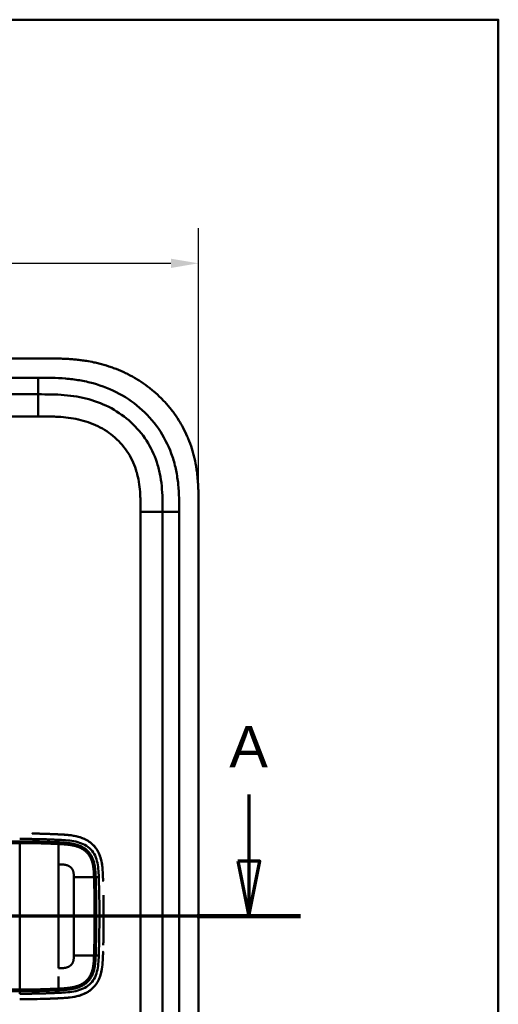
# Model space of a CAD drawing. Header units: millimetres. Extents: x 20 to 833, y 20 to 574.
# Tile 11 of 11: x 733 to 820, y 396 to 574. Entities that reach past the tile are written whole.
import ezdxf

# ---------------------------------------------------------------- set-up
doc = ezdxf.new("R2010")
doc.units = ezdxf.units.MM
doc.header["$LTSCALE"] = 2
for name, color, linetype, lineweight in [('Bemaßungen(DIN)', 7, 'Continuous', 25), ('Schnittansichtslinien(DIN)', 7, 'Continuous', 70), ('Sichtbare Kanten(DIN)', 7, 'Continuous', 50), ('Sichtbare tangentiale Kanten(DIN)', 7, 'Continuous', 50), ('Skizziergeometrie(DIN)', 7, 'Continuous', 50)]:
    doc.layers.add(name, color=color, linetype=linetype, lineweight=lineweight)
doc.styles.add('Aktuell-DINGroßer Text', font='arial.ttf')
doc.styles.add('STANDARD-DIN~0', font='arial.ttf')
doc.dimstyles.new('CAD-LAN', dxfattribs={"dimscale": 2, "dimtxt": 3.5, "dimasz": 2.5, "dimexe": 3.175, "dimexo": 0, "dimgap": 0.8, "dimtad": 1, "dimrnd": 1e-08, "dimtxsty": 'STANDARD-DIN~0', "dimcen": 0.09, "dimdle": 10, "dimclrd": 250, "dimclre": 250, "dimclrt": 250, "dimadec": 0, "dimazin": 2, "dimtfac": 1, "dimtmove": 0, "dimatfit": 3, "dimfxl": 1, "dimtolj": 1, "dimtzin": 0, "dimlwd": 25, "dimlwe": 25, "dimarcsym": 0})

# ---------------------------------------------------------------- blocks, each defined once
blk = doc.blocks.new('Ränder Standardrahmen')
at = {"layer": 'Skizziergeometrie(DIN)', "flags": 128}
blk.add_lwpolyline([(10, 10), (10, 287), (410, 287), (410, 10), (10, 10)], dxfattribs=at)
blk = doc.blocks.new('2DTransSchnitt0')
at = {"layer": 'Schnittansichtslinien(DIN)', "linetype": 'Continuous'}
for p, q in [((387.42, 216.884), (387.42, 210.842)), ((386.42, 210.842), (387.42, 205.842)), ((388.42, 210.842), (386.42, 210.842)), ((387.42, 210.842), (387.42, 205.842)), ((387.42, 205.842), (388.42, 210.842)), ((392.102, 205.842), (263.038, 205.842))]:
    blk.add_line(p, q, dxfattribs=at)
at = {"layer": 'Schnittansichtslinien(DIN)', "linetype": 'Continuous', "lineweight": 140}
blk.add_line((392.102, 205.842), (382.739, 205.842), dxfattribs=at)
at = {"layer": 'Schnittansichtslinien(DIN)', "linetype": 'Continuous', "flags": 128}
blk.add_lwpolyline([(386.42, 210.842), (387.42, 205.842), (388.42, 210.842), (386.42, 210.842)], dxfattribs=at)
at = {"layer": 'Schnittansichtslinien(DIN)'}
blk.add_solid([(386.42, 210.842), (387.42, 205.842), (388.42, 210.842), (386.42, 210.842)], dxfattribs=at)
at = {"layer": 'Schnittansichtslinien(DIN)', "insert": (385.667, 219.342), "char_height": 3.734, "attachment_point": 7, "style": 'Aktuell-DINGroßer Text'}
blk.add_mtext('A', dxfattribs=at)
blk = doc.blocks.new('*D12')
at = {"layer": 'Bemaßungen(DIN)', "color": 250, "linetype": 'Continuous', "lineweight": 25, "true_color": 0x3f3f3f, "transparency": 16777216}
for p, q in [((551.76, 485.9), (551.76, 536.25)), ((765.76, 485.9), (765.76, 536.25)), ((556.76, 529.9), (760.76, 529.9))]:
    blk.add_line(p, q, dxfattribs=at)
at = {"layer": 'Bemaßungen(DIN)', "color": 250, "linetype": 'Continuous', "true_color": 0x3f3f3f, "transparency": 16777216}
for points in [[(556.76, 530.73), (556.76, 529.06), (551.76, 529.9)], [(760.76, 530.73), (760.76, 529.06), (765.76, 529.9)]]:
    blk.add_solid(points, dxfattribs=at)
at = {"layer": 'Defpoints', "color": 0, "linetype": 'Continuous', "transparency": 16777216}
for p in [(765.76, 529.9), (551.76, 485.9), (765.76, 485.9)]:
    blk.add_point(p, dxfattribs=at)
at = {"layer": 'Bemaßungen(DIN)', "color": 250, "linetype": 'Continuous', "lineweight": 25, "true_color": 0x3f3f3f, "transparency": 16777216, "insert": (650.98, 538.53), "char_height": 7, "attachment_point": 1, "style": 'STANDARD-DIN~0'}
blk.add_mtext('\\A1;214', dxfattribs=at)

msp = doc.modelspace()

# ---------------------------------------------------------------- linework, layer by layer
at = {"layer": 'Sichtbare Kanten(DIN)'}
for p, q in [((737.717, 512.681), (578.795, 512.681)), ((736.718, 506.181), (591.794, 506.181)), ((759.256, 295.466), (759.256, 484.897)), ((765.756, 294.466), (765.756, 485.897)), ((743.179, 414.681), (743.18, 414.681)), ((747.23, 414.681), (747.23, 414.681)), ((743.18, 408.681), (743.179, 408.681)), ((747.23, 408.681), (747.23, 408.681))]:
    msp.add_line(p, q, dxfattribs=at)
for centre, radius, start, end in [((733.256, 411.681), 13.8, 73.28693, 73.28729), ((733.256, 411.682), 11.7, 31.98569, 31.98649), ((733.256, 411.681), 11.6, 31.18578, 31.18695), ((733.256, 411.681), 11.5, 30.35256, 30.35418), ((733.256, 411.681), 11.5, 329.64582, 329.64689), ((733.256, 411.681), 11.6, 328.81305, 328.81381), ((733.256, 411.681), 11.7, 328.01351, 328.01403), ((733.256, 411.682), 13.801, 286.81616, 286.8165)]:
    msp.add_arc(centre, radius, start, end, dxfattribs=at)
for points, degree, knots in [([(765.756, 485.897), (765.756, 486.196), (765.756, 486.794), (765.75, 487.548), (765.738, 488.304), (765.72, 488.913), (765.686, 489.676), (765.648, 490.288), (765.573, 491.206), (765.471, 492.126), (765.26, 493.504), (765.005, 494.721), (764.598, 496.224), (764.198, 497.407), (763.606, 498.851), (763.06, 499.976), (762.29, 501.334), (761.605, 502.379), (760.671, 503.628), (759.863, 504.58), (758.782, 505.703), (757.865, 506.548), (756.657, 507.531), (755.646, 508.259), (754.331, 509.092), (753.242, 509.695), (751.84, 510.368), (750.69, 510.842), (749.223, 511.351), (748.03, 511.692), (746.673, 512.005), (745.762, 512.175), (744.847, 512.316), (744.236, 512.396), (743.473, 512.479), (742.862, 512.534), (742.099, 512.588), (741.49, 512.62), (740.577, 512.656), (739.366, 512.681), (738.315, 512.682), (737.717, 512.681)], 3, [0.00000945, 0.00000945, 0.00000945, 0.00000945, 0.02084254, 0.04167563, 0.05209218, 0.07292527, 0.08334182, 0.10417491, 0.11459146, 0.14584109, 0.16667419, 0.20834037, 0.22917346, 0.27083965, 0.29167274, 0.33333892, 0.35417201, 0.3958382, 0.41667129, 0.45833747, 0.47917057, 0.52083675, 0.54166984, 0.58333603, 0.60416912, 0.6458353, 0.66666839, 0.70833458, 0.72916767, 0.77083385, 0.79166695, 0.82291658, 0.83333313, 0.85416622, 0.86458277, 0.88541586, 0.89583241, 0.9166655, 0.92708204, 0.95833168, 0.99999787, 0.99999787, 0.99999787, 0.99999787]), ([(759.256, 484.897), (759.256, 485.697), (759.254, 487.281), (759.124, 489.587), (758.794, 491.804), (758.047, 494.633), (756.488, 497.912), (753.657, 501.254), (750.073, 503.797), (746.639, 505.159), (743.722, 505.797), (741.456, 506.073), (739.119, 506.18), (737.523, 506.181), (736.718, 506.181)], 3, [41.2275228, 41.2275228, 41.2275228, 41.2275228, 41.4710255, 41.7145268, 41.9580281, 42.2015293, 42.6885319, 43.1755344, 43.662537, 44.1495395, 44.3930408, 44.6365421, 44.8800433, 45.1235454, 45.1235454, 45.1235454, 45.1235454]), ([(735.624, 426.675), (735.624, 426.675), (735.624, 426.675), (735.624, 426.675), (735.624, 426.675), (735.625, 426.675), (735.625, 426.675), (735.625, 426.675), (735.626, 426.675), (735.632, 426.675), (735.637, 426.675), (735.649, 426.674), (735.655, 426.674), (735.68, 426.674), (735.699, 426.674), (735.814, 426.672), (735.911, 426.671), (736.041, 426.669), (736.073, 426.668), (736.116, 426.667), (736.127, 426.667), (736.142, 426.667), (736.145, 426.667), (736.15, 426.667), (736.151, 426.667), (736.153, 426.667), (736.153, 426.667), (736.154, 426.667), (736.154, 426.667), (736.154, 426.667), (736.154, 426.667), (736.154, 426.667)], 3, [0, 0, 0, 0, 0.000010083, 0.000010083, 0.000030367, 0.000030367, 0.000084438, 0.000084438, 0.00022861, 0.00022861, 0.001766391, 0.001766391, 0.003816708, 0.003816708, 0.009284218, 0.009284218, 0.038444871, 0.038444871, 0.048164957, 0.048164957, 0.051405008, 0.051405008, 0.052485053, 0.052485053, 0.052845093, 0.052845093, 0.05296512, 0.05296512, 0.053005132, 0.053005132, 0.053043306, 0.053043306, 0.053043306, 0.053043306]), ([(740.522, 426.518), (740.522, 426.518), (740.503, 426.519), (740.313, 426.528), (739.947, 426.545), (739.392, 426.57), (738.637, 426.599), (737.831, 426.627), (737.157, 426.645), (736.666, 426.657), (736.35, 426.663), (736.208, 426.666), (736.154, 426.667)], 5, [0, 0, 0, 0, 0, 0, 0.00002286, 0.00969157, 0.09825636, 0.18682115, 0.27538594, 0.36395073, 0.40823312, 0.43566831, 0.43566831, 0.43566831, 0.43566831, 0.43566831, 0.43566831]), ([(742.222, 426.404), (742.165, 426.41), (742.109, 426.415), (742.052, 426.421), (741.773, 426.447), (741.496, 426.466), (741.216, 426.482)], 3, [1.11173243, 1.11173243, 1.11173243, 1.11173243, 1.12964673, 1.12964673, 1.12964673, 1.21762011, 1.21762011, 1.21762011, 1.21762011]), ([(741.216, 426.482), (741.216, 426.482), (741.216, 426.482), (741.216, 426.482), (741.217, 426.482), (741.217, 426.482), (741.218, 426.482), (741.219, 426.482), (741.22, 426.482), (741.225, 426.482), (741.228, 426.482), (741.242, 426.481), (741.252, 426.48), (741.293, 426.478), (741.324, 426.476), (741.446, 426.468), (741.538, 426.462), (741.767, 426.445), (741.905, 426.434), (742.093, 426.417), (742.144, 426.412), (742.2, 426.406), (742.205, 426.406), (742.213, 426.405), (742.217, 426.404), (742.221, 426.404), (742.221, 426.404), (742.221, 426.404), (742.222, 426.404), (742.222, 426.404), (742.222, 426.404), (742.222, 426.404), (742.222, 426.404), (742.222, 426.404), (742.222, 426.404), (742.222, 426.404)], 3, [0, 0, 0, 0, 0.00003166, 0.00003166, 0.00007175, 0.00007175, 0.00018596, 0.00018596, 0.00052834, 0.00052834, 0.00155512, 0.00155512, 0.00463506, 0.00463506, 0.01387455, 0.01387455, 0.04159374, 0.04159374, 0.08317485, 0.08317485, 0.09876658, 0.09876658, 0.10022827, 0.10022827, 0.10132472, 0.10132472, 0.1014245, 0.1014245, 0.10147482, 0.10147482, 0.10150043, 0.10150043, 0.10151366, 0.10151366, 0.10152856, 0.10152856, 0.10152856, 0.10152856]), ([(748.351, 420.63), (748.333, 420.789), (748.313, 420.946), (748.184, 421.8), (748.01, 422.476), (747.431, 423.719), (747.051, 424.257), (746.069, 425.182), (745.495, 425.535), (743.757, 426.254), (742.547, 426.399), (741.351, 426.474)], 3, [-1.0928074, -1.0928074, -1.0928074, -1.0928074, -1.045951, -1.045951, -0.838061, -0.838061, -0.6395491, -0.6395491, -0.4375462, -0.4375462, -0.0824985, -0.0824985, -0.0824985, -0.0824985]), ([(747.717, 423.101), (747.717, 423.101), (747.718, 423.1), (747.718, 423.1), (747.718, 423.1), (747.718, 423.099), (747.718, 423.099), (747.719, 423.098), (747.719, 423.097), (747.721, 423.092), (747.723, 423.089), (747.729, 423.076), (747.733, 423.066), (747.751, 423.027), (747.764, 422.998), (747.815, 422.881), (747.851, 422.792), (747.898, 422.669), (747.91, 422.635), (747.927, 422.589), (747.931, 422.576), (747.937, 422.558), (747.939, 422.553), (747.942, 422.546), (747.943, 422.544), (747.944, 422.54), (747.944, 422.539), (747.945, 422.537), (747.945, 422.536), (747.945, 422.535), (747.946, 422.535), (747.946, 422.535), (747.946, 422.534), (747.946, 422.534), (747.946, 422.534), (747.946, 422.534), (747.946, 422.534), (747.946, 422.534), (747.946, 422.534), (747.946, 422.534)], 3, [0, 0, 0, 0, 0.000053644, 0.000053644, 0.000093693, 0.000093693, 0.000213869, 0.000213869, 0.000574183, 0.000574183, 0.001654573, 0.001654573, 0.00489501, 0.00489501, 0.014615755, 0.014615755, 0.043784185, 0.043784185, 0.054719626, 0.054719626, 0.058820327, 0.058820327, 0.060417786, 0.060417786, 0.061217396, 0.061217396, 0.06161808, 0.06161808, 0.061819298, 0.061819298, 0.061920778, 0.061920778, 0.06197238, 0.06197238, 0.061999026, 0.061999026, 0.062013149, 0.062013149, 0.062029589, 0.062029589, 0.062029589, 0.062029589]), ([(748.456, 418.947), (748.456, 418.947), (748.456, 418.947), (748.456, 418.947), (748.456, 418.947), (748.456, 418.946), (748.456, 418.946), (748.456, 418.944), (748.456, 418.943), (748.456, 418.938), (748.456, 418.934), (748.457, 418.92), (748.457, 418.909), (748.459, 418.866), (748.46, 418.834), (748.464, 418.704), (748.467, 418.607), (748.472, 418.437), (748.475, 418.365), (748.479, 418.237), (748.48, 418.183), (748.482, 418.123), (748.482, 418.118), (748.483, 418.109), (748.483, 418.105), (748.483, 418.101), (748.483, 418.1), (748.483, 418.099), (748.483, 418.098), (748.483, 418.098), (748.483, 418.097), (748.483, 418.097), (748.483, 418.097), (748.483, 418.097)], 3, [0, 0, 0, 0, 0.0000685, 0.0000685, 0.000108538, 0.000108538, 0.000228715, 0.000228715, 0.000589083, 0.000589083, 0.00166957, 0.00166957, 0.004910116, 0.004910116, 0.014630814, 0.014630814, 0.043792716, 0.043792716, 0.065662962, 0.065662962, 0.08206584, 0.08206584, 0.083603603, 0.083603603, 0.084757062, 0.084757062, 0.084973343, 0.084973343, 0.085135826, 0.085135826, 0.085162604, 0.085162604, 0.08517595, 0.08517595, 0.08517595, 0.08517595]), ([(748.567, 413.99), (748.563, 414.401), (748.557, 414.813), (748.55, 415.225), (748.549, 415.321), (748.547, 415.417), (748.545, 415.512)], 3, [0.93532745, 0.93532745, 0.93532745, 0.93532745, 1.05789587, 1.05789587, 1.05789587, 1.08637381, 1.08637381, 1.08637381, 1.08637381]), ([(748.567, 413.99), (748.567, 413.99), (748.567, 413.99), (748.567, 413.989), (748.567, 413.989), (748.567, 413.989), (748.567, 413.988), (748.567, 413.987), (748.567, 413.985), (748.567, 413.981), (748.567, 413.977), (748.567, 413.963), (748.568, 413.952), (748.568, 413.909), (748.568, 413.876), (748.57, 413.747), (748.571, 413.649), (748.574, 413.261), (748.576, 412.969), (748.577, 412.639), (748.578, 412.601), (748.578, 412.545), (748.578, 412.526), (748.578, 412.497), (748.578, 412.488), (748.578, 412.473), (748.578, 412.469), (748.578, 412.461), (748.578, 412.459), (748.578, 412.456), (748.578, 412.454), (748.578, 412.453), (748.578, 412.452), (748.578, 412.451), (748.578, 412.451), (748.578, 412.45), (748.578, 412.45), (748.578, 412.45), (748.578, 412.45), (748.578, 412.45), (748.578, 412.45), (748.578, 412.45), (748.578, 412.45), (748.578, 412.45)], 3, [0, 0, 0, 0, 0.00007709, 0.00007709, 0.00011709, 0.00011709, 0.0002371, 0.0002371, 0.00059712, 0.00059712, 0.00167714, 0.00167714, 0.00491717, 0.00491717, 0.0146372, 0.0146372, 0.04379722, 0.04379722, 0.13127739, 0.13127739, 0.14267197, 0.14267197, 0.1483693, 0.1483693, 0.15121801, 0.15121801, 0.15264242, 0.15264242, 0.15335469, 0.15335469, 0.15371088, 0.15371088, 0.15388903, 0.15388903, 0.15397817, 0.15397817, 0.15402279, 0.15402279, 0.15404516, 0.15404516, 0.15405641, 0.15405641, 0.15406792, 0.15406792, 0.15406792, 0.15406792]), ([(748.578, 410.924), (748.579, 411.178), (748.58, 411.431), (748.58, 411.685), (748.58, 411.94), (748.579, 412.195), (748.578, 412.45)], 3, [0.62936601, 0.62936601, 0.62936601, 0.62936601, 0.70537642, 0.70537642, 0.70537642, 0.78178643, 0.78178643, 0.78178643, 0.78178643]), ([(748.578, 410.924), (748.578, 410.924), (748.578, 410.924), (748.578, 410.923), (748.578, 410.923), (748.578, 410.923), (748.578, 410.922), (748.578, 410.921), (748.578, 410.919), (748.578, 410.915), (748.578, 410.911), (748.578, 410.897), (748.578, 410.886), (748.578, 410.843), (748.578, 410.81), (748.577, 410.681), (748.577, 410.583), (748.575, 410.195), (748.572, 409.903), (748.569, 409.557), (748.568, 409.502), (748.568, 409.427), (748.567, 409.406), (748.567, 409.385), (748.567, 409.384), (748.567, 409.382), (748.567, 409.382), (748.567, 409.381), (748.567, 409.381), (748.567, 409.381), (748.567, 409.381), (748.567, 409.38), (748.567, 409.38), (748.567, 409.38), (748.567, 409.38), (748.567, 409.38)], 3, [0, 0, 0, 0, 0.00006794, 0.00006794, 0.00010794, 0.00010794, 0.00022795, 0.00022795, 0.00058796, 0.00058796, 0.00166798, 0.00166798, 0.004908, 0.004908, 0.01462802, 0.01462802, 0.04378804, 0.04378804, 0.13126821, 0.13126821, 0.14767072, 0.14767072, 0.15382171, 0.15382171, 0.15411336, 0.15411336, 0.15425925, 0.15425925, 0.15433228, 0.15433228, 0.15436886, 0.15436886, 0.15438723, 0.15438723, 0.15440596, 0.15440596, 0.15440596, 0.15440596]), ([(748.545, 407.858), (748.547, 407.954), (748.549, 408.049), (748.55, 408.144), (748.557, 408.557), (748.563, 408.969), (748.567, 409.38)], 3, [0.32448872, 0.32448872, 0.32448872, 0.32448872, 0.35285696, 0.35285696, 0.35285696, 0.47549945, 0.47549945, 0.47549945, 0.47549945]), ([(748.545, 407.858), (748.545, 407.858), (748.545, 407.858), (748.545, 407.858), (748.545, 407.858), (748.545, 407.857), (748.545, 407.857), (748.545, 407.855), (748.545, 407.854), (748.545, 407.849), (748.545, 407.845), (748.545, 407.831), (748.545, 407.82), (748.544, 407.777), (748.543, 407.745), (748.541, 407.615), (748.539, 407.518), (748.531, 407.13), (748.525, 406.838), (748.517, 406.525), (748.517, 406.502), (748.516, 406.476), (748.516, 406.472), (748.516, 406.465), (748.516, 406.462), (748.516, 406.458), (748.516, 406.457), (748.516, 406.456), (748.516, 406.456), (748.516, 406.455), (748.516, 406.455), (748.516, 406.455)], 3, [0, 0, 0, 0, 0.00003042, 0.00003042, 0.00007044, 0.00007044, 0.00019048, 0.00019048, 0.00055053, 0.00055053, 0.00163058, 0.00163058, 0.00487062, 0.00487062, 0.01459066, 0.01459066, 0.0437507, 0.0437507, 0.13123111, 0.13123111, 0.13788283, 0.13788283, 0.13913003, 0.13913003, 0.14006547, 0.14006547, 0.14024087, 0.14024087, 0.14037254, 0.14037254, 0.14038465, 0.14038465, 0.14038465, 0.14038465]), ([(748.483, 405.271), (748.483, 405.271), (748.483, 405.271), (748.483, 405.271), (748.483, 405.271), (748.483, 405.271), (748.483, 405.271), (748.482, 405.254), (748.482, 405.236), (748.481, 405.196), (748.48, 405.174), (748.476, 405.029), (748.472, 404.908), (748.465, 404.705), (748.463, 404.623), (748.459, 404.515), (748.458, 404.488), (748.457, 404.452), (748.457, 404.443), (748.456, 404.431), (748.456, 404.428), (748.456, 404.424), (748.456, 404.423), (748.456, 404.422), (748.456, 404.421), (748.456, 404.421), (748.456, 404.42), (748.456, 404.42)], 3, [0, 0, 0, 0, 0.000012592, 0.000012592, 0.000034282, 0.000034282, 0.000102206, 0.000102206, 0.005244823, 0.005244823, 0.012100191, 0.012100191, 0.048663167, 0.048663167, 0.073039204, 0.073039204, 0.081164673, 0.081164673, 0.083873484, 0.083873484, 0.084776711, 0.084776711, 0.085077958, 0.085077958, 0.085178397, 0.085178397, 0.085279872, 0.085279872, 0.085279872, 0.085279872]), ([(741.339, 396.895), (742.421, 396.962), (743.509, 397.086), (745.184, 397.677), (745.793, 398), (746.847, 398.876), (747.263, 399.394), (747.952, 400.69), (748.151, 401.426), (748.355, 402.655), (748.4, 403.197), (748.428, 403.742)], 3, [-1.1255122, -1.1255122, -1.1255122, -1.1255122, -0.8348812, -0.8348812, -0.6468758, -0.6468758, -0.4644401, -0.4644401, -0.2506566, -0.2506566, -0.0864851, -0.0864851, -0.0864851, -0.0864851]), ([(747.943, 400.826), (747.943, 400.826), (747.942, 400.826), (747.942, 400.826), (747.942, 400.825), (747.942, 400.825), (747.942, 400.825), (747.942, 400.824), (747.942, 400.823), (747.941, 400.821), (747.94, 400.819), (747.937, 400.811), (747.935, 400.804), (747.926, 400.78), (747.92, 400.762), (747.893, 400.688), (747.872, 400.633), (747.829, 400.525), (747.807, 400.472), (747.773, 400.393), (747.762, 400.367), (747.744, 400.327), (747.738, 400.314), (747.729, 400.294), (747.726, 400.288), (747.722, 400.278), (747.72, 400.275), (747.718, 400.27), (747.717, 400.268), (747.716, 400.266), (747.715, 400.265), (747.715, 400.263), (747.715, 400.263), (747.714, 400.262), (747.714, 400.262), (747.714, 400.262), (747.714, 400.262), (747.714, 400.262), (747.714, 400.262), (747.714, 400.261), (747.714, 400.261), (747.714, 400.261)], 3, [0, 0, 0, 0, 0.000029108, 0.000029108, 0.000069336, 0.000069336, 0.000142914, 0.000142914, 0.000363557, 0.000363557, 0.001025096, 0.001025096, 0.003009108, 0.003009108, 0.008960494, 0.008960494, 0.026815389, 0.026815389, 0.044302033, 0.044302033, 0.053052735, 0.053052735, 0.057429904, 0.057429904, 0.059619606, 0.059619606, 0.060715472, 0.060715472, 0.061264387, 0.061264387, 0.061539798, 0.061539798, 0.061678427, 0.061678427, 0.06174862, 0.06174862, 0.061784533, 0.061784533, 0.061803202, 0.061803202, 0.061823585, 0.061823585, 0.061823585, 0.061823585]), ([(742.181, 396.961), (742.181, 396.961), (742.18, 396.961), (742.179, 396.961), (742.178, 396.961), (742.174, 396.961), (742.172, 396.961), (742.156, 396.959), (742.142, 396.958), (741.838, 396.928), (741.544, 396.907), (739.684, 396.795), (738.11, 396.743), (735.489, 396.688), (734.441, 396.685), (733.393, 396.685)], 3, [0, 0, 0, 0, 0.00009264, 0.00009264, 0.00046302, 0.00046302, 0.00120364, 0.00120364, 0.00534922, 0.00534922, 0.09385061, 0.09385061, 0.56580604, 0.56580604, 0.88027176, 0.88027176, 0.88027176, 0.88027176]), ([(737.096, 396.723), (737.225, 396.726), (737.532, 396.734), (738.02, 396.749), (738.694, 396.773), (739.394, 396.8), (739.947, 396.825), (740.312, 396.841), (740.503, 396.85), (740.522, 396.851)], 5, [0.37850291, 0.37850291, 0.37850291, 0.37850291, 0.37850291, 0.37850291, 0.44282401, 0.53138881, 0.61995362, 0.70851842, 0.71828181, 0.71828181, 0.71828181, 0.71828181, 0.71828181, 0.71828181])]:
    msp.add_open_spline(points, degree=degree, knots=knots, dxfattribs=at)
for points in [[(747.946, 422.534), (747.879, 422.726), (747.803, 422.916), (747.717, 423.1)], [(748.462, 418.764), (748.462, 418.772), (748.462, 418.779), (748.461, 418.787)], [(748.461, 404.582), (748.462, 404.59), (748.462, 404.597), (748.462, 404.605)], [(747.714, 400.261), (747.799, 400.446), (747.875, 400.634), (747.942, 400.826)]]:
    msp.add_open_spline(points, degree=3, dxfattribs=at)
at = {"layer": 'Sichtbare tangentiale Kanten(DIN)'}
for p, q in [((591.794, 509.181), (736.718, 509.181)), ((736.718, 506.181), (736.718, 509.181)), ((736.718, 506.181), (736.718, 502.181)), ((736.718, 502.181), (591.794, 502.181)), ((755.256, 484.897), (759.256, 484.897)), ((755.256, 295.466), (755.256, 484.897)), ((759.256, 484.897), (762.256, 484.897)), ((762.256, 484.897), (762.256, 295.466)), ((740.409, 425.072), (740.445, 425.531)), ((747.134, 418.764), (747.701, 418.764)), ((747.134, 404.605), (747.701, 404.605)), ((733.393, 397.675), (733.393, 398.132)), ((740.409, 398.297), (740.445, 397.838))]:
    msp.add_line(p, q, dxfattribs=at)
for centre, major_axis, start_param, end_param in [((740.397, 401.316), (0, 24.021), 5.6792533, 6.0669064), ((740.397, 422.109), (0, -24.076), 0.0832449, 0.4855125)]:
    msp.add_ellipse(centre, major_axis=major_axis, ratio=0.00001, start_param=start_param, end_param=end_param, dxfattribs=at)
for points, degree, knots in [([(736.718, 509.181), (737.523, 509.182), (739.17, 509.181), (741.694, 509.067), (744.216, 508.76), (747.533, 508.037), (751.511, 506.463), (755.703, 503.492), (759.036, 499.559), (760.874, 495.691), (761.741, 492.401), (762.114, 489.878), (762.255, 487.344), (762.256, 485.697), (762.256, 484.897)], 3, [41.2275225, 41.2275225, 41.2275225, 41.2275225, 41.4710252, 41.7145264, 41.9580277, 42.201529, 42.6885315, 43.1755341, 43.6625366, 44.1495392, 44.3930404, 44.6365417, 44.880043, 45.123546, 45.123546, 45.123546, 45.123546]), ([(754.552, 492.142), (754.382, 492.732), (754.175, 493.304), (753.932, 493.854), (753.683, 494.418), (753.389, 494.972), (753.06, 495.497), (752.729, 496.025), (752.356, 496.533), (751.952, 497.008), (751.546, 497.483), (751.102, 497.934), (750.633, 498.348), (750.165, 498.761), (749.666, 499.142), (749.145, 499.488), (748.626, 499.832), (748.081, 500.142), (747.522, 500.415), (746.963, 500.688), (746.382, 500.926), (745.795, 501.127), (745.792, 501.129), (745.789, 501.13), (745.785, 501.131), (745.206, 501.329), (744.609, 501.495), (744.01, 501.629), (744.005, 501.63), (743.999, 501.632), (743.994, 501.633), (743.404, 501.764), (742.812, 501.865), (742.212, 501.943), (742.203, 501.944), (742.193, 501.945), (742.184, 501.946), (741.591, 502.022), (741.003, 502.074), (740.386, 502.11), (740.378, 502.11), (740.371, 502.111), (740.364, 502.111), (740.058, 502.129), (739.764, 502.141), (739.463, 502.151), (739.153, 502.162), (738.844, 502.168), (738.537, 502.173), (737.928, 502.182), (737.323, 502.182), (736.718, 502.181)], 3, [0, 0, 0, 0, 0.1818471, 0.1818471, 0.1818471, 0.3687122, 0.3687122, 0.3687122, 0.5566899, 0.5566899, 0.5566899, 0.7451003, 0.7451003, 0.7451003, 0.9328992, 0.9328992, 0.9328992, 1.1203708, 1.1203708, 1.1203708, 1.3077792, 1.3077792, 1.3077792, 1.3088638, 1.3088638, 1.3088638, 1.4939899, 1.4939899, 1.4939899, 1.4956398, 1.4956398, 1.4956398, 1.6777905, 1.6777905, 1.6777905, 1.6806002, 1.6806002, 1.6806002, 1.8606637, 1.8606637, 1.8606637, 1.8628262, 1.8628262, 1.8628262, 1.9520853, 1.9520853, 1.9520853, 2.0438684, 2.0438684, 2.0438684, 2.2253748, 2.2253748, 2.2253748, 2.2253748]), ([(755.256, 484.897), (755.256, 485.132), (755.256, 485.368), (755.256, 485.603), (755.255, 485.747), (755.254, 485.891), (755.253, 486.034), (755.253, 486.106), (755.252, 486.178), (755.252, 486.25), (755.25, 486.394), (755.248, 486.537), (755.246, 486.681), (755.244, 486.757), (755.243, 486.833), (755.241, 486.91), (755.239, 486.986), (755.237, 487.062), (755.235, 487.138), (755.231, 487.291), (755.226, 487.443), (755.219, 487.601), (755.207, 487.909), (755.191, 488.203), (755.169, 488.508), (755.168, 488.515), (755.167, 488.523), (755.167, 488.53), (755.121, 489.147), (755.055, 489.736), (754.959, 490.325), (754.957, 490.334), (754.956, 490.343), (754.954, 490.352), (754.856, 490.95), (754.725, 491.541), (754.561, 492.111), (754.559, 492.121), (754.555, 492.132), (754.552, 492.142)], 3, [0, 0, 0, 0, 0.07060207, 0.07060207, 0.07060207, 0.11373454, 0.11373454, 0.11373454, 0.13530078, 0.13530078, 0.13530078, 0.17843325, 0.17843325, 0.17843325, 0.20129346, 0.20129346, 0.20129346, 0.22415366, 0.22415366, 0.22415366, 0.26987408, 0.26987408, 0.26987408, 0.35911937, 0.35911937, 0.35911937, 0.36131491, 0.36131491, 0.36131491, 0.54166811, 0.54166811, 0.54166811, 0.54438603, 0.54438603, 0.54438603, 0.72751094, 0.72751094, 0.72751094, 0.73075248, 0.73075248, 0.73075248, 0.73075248]), ([(747.717, 423.1), (747.64, 423.267), (747.555, 423.43), (747.461, 423.588), (747.179, 424.066), (746.821, 424.495), (746.413, 424.85), (746.004, 425.205), (745.547, 425.488), (745.067, 425.707), (744.586, 425.925), (744.083, 426.081), (743.576, 426.193), (743.126, 426.292), (742.674, 426.357), (742.222, 426.404)], 3, [0.43542627, 0.43542627, 0.43542627, 0.43542627, 0.48834098, 0.48834098, 0.48834098, 0.64866741, 0.64866741, 0.64866741, 0.80899385, 0.80899385, 0.80899385, 0.96932029, 0.96932029, 0.96932029, 1.11173243, 1.11173243, 1.11173243, 1.11173243]), ([(733.401, 425.237), (733.393, 425.237), (730.248, 425.238), (723.912, 425.237), (714.358, 425.238), (701.68, 425.237), (685.83, 425.238), (669.963, 425.237), (654.11, 425.238), (639.843, 425.237), (627.152, 425.238), (617.639, 425.237), (611.298, 425.238), (608.127, 425.238), (606.542, 425.238)], 5, [20.6437384, 20.6437384, 20.6437384, 20.6437384, 20.6437384, 20.6437384, 20.6474288, 22.2330696, 23.8187104, 25.4043512, 26.989992, 28.5756328, 30.1612736, 31.7469144, 32.5397348, 33.3329244, 33.3329244, 33.3329244, 33.3329244, 33.3329244, 33.3329244]), ([(606.542, 424.941), (609.185, 424.941), (611.827, 424.941), (617.112, 424.941), (619.755, 424.941), (627.683, 424.941), (632.97, 424.941), (643.541, 424.941), (648.826, 424.941), (659.395, 424.941), (664.68, 424.941), (675.252, 424.941), (680.54, 424.941), (691.112, 424.941), (696.395, 424.941), (706.961, 424.941), (712.247, 424.941), (722.839, 424.941), (728.154, 424.942), (733.393, 424.941)], 3, [3.0147053, 3.0147053, 3.0147053, 3.0147053, 3.8078678, 3.8078678, 4.6006882, 4.6006882, 6.186329, 6.186329, 7.7719698, 7.7719698, 9.3576106, 9.3576106, 10.9432514, 10.9432514, 12.5288922, 12.5288922, 14.114533, 14.114533, 15.703149, 15.703149, 15.703149, 15.703149]), ([(733.393, 424.94), (733.561, 424.94), (733.902, 424.94), (734.415, 424.94), (735.101, 424.94), (735.957, 424.925), (736.827, 424.912), (737.705, 424.885), (738.6, 424.856), (739.322, 424.825), (739.862, 424.801), (740.219, 424.784), (740.397, 424.776)], 5, [15.70314896, 15.70314896, 15.70314896, 15.70314896, 15.70314896, 15.70314896, 15.78784381, 15.87551383, 15.96318385, 16.05085387, 16.13852389, 16.22619391, 16.31386394, 16.40213792, 16.40213792, 16.40213792, 16.40213792, 16.40213792, 16.40213792]), ([(733.401, 425.695), (733.681, 425.695), (733.96, 425.695), (734.239, 425.694), (734.384, 425.694), (734.529, 425.694), (734.674, 425.693), (734.818, 425.692), (734.962, 425.691), (735.107, 425.69), (735.252, 425.689), (735.397, 425.687), (735.542, 425.686), (735.687, 425.684), (735.831, 425.682), (735.976, 425.68), (736.12, 425.677), (736.265, 425.675), (736.41, 425.672), (736.555, 425.669), (736.7, 425.666), (736.846, 425.663), (737.138, 425.656), (737.431, 425.648), (737.729, 425.639), (738.026, 425.629), (738.328, 425.619), (738.632, 425.608), (738.936, 425.597), (739.243, 425.585), (739.547, 425.572), (739.852, 425.559), (740.152, 425.545), (740.445, 425.531)], 3, [35.91738638, 35.91738638, 35.91738638, 35.91738638, 36.00219131, 36.00219131, 36.00219131, 36.0464737, 36.0464737, 36.0464737, 36.0907561, 36.0907561, 36.0907561, 36.13503849, 36.13503849, 36.13503849, 36.17932089, 36.17932089, 36.17932089, 36.22360328, 36.22360328, 36.22360328, 36.26788568, 36.26788568, 36.26788568, 36.35645047, 36.35645047, 36.35645047, 36.44501526, 36.44501526, 36.44501526, 36.53358005, 36.53358005, 36.53358005, 36.62221221, 36.62221221, 36.62221221, 36.62221221]), ([(740.409, 425.072), (740.409, 425.072), (740.231, 425.081), (739.874, 425.097), (739.334, 425.121), (738.61, 425.152), (737.716, 425.181), (736.833, 425.209), (735.963, 425.222), (735.105, 425.236), (734.422, 425.237), (733.911, 425.237), (733.573, 425.237), (733.408, 425.237)], 5, [19.94598273, 19.94598273, 19.94598273, 19.94598273, 19.94598273, 19.94598273, 19.94606864, 20.03373866, 20.12140868, 20.2090787, 20.29674872, 20.38441874, 20.47208877, 20.55975879, 20.64297049, 20.64297049, 20.64297049, 20.64297049, 20.64297049, 20.64297049]), ([(740.397, 424.776), (740.665, 424.763), (741.197, 424.735), (741.982, 424.685), (743.008, 424.564), (744.266, 424.217), (745.359, 423.567), (746.17, 422.586), (746.624, 421.369), (746.769, 420.344), (746.811, 419.556), (746.83, 419.029), (746.839, 418.764)], 5, [0, 0, 0, 0, 0, 0, 0.1323154, 0.2652369, 0.3981584, 0.5310799, 0.6640014, 0.7969228, 0.9298443, 1.0627357, 1.0627357, 1.0627357, 1.0627357, 1.0627357, 1.0627357]), ([(747.134, 418.764), (747.134, 418.767), (747.125, 419.034), (747.105, 419.567), (747.063, 420.374), (746.914, 421.442), (746.435, 422.741), (745.558, 423.804), (744.384, 424.497), (743.066, 424.858), (742.012, 424.981), (741.216, 425.031), (740.679, 425.059), (740.409, 425.072)], 5, [18.8815067, 18.8815067, 18.8815067, 18.8815067, 18.8815067, 18.8815067, 18.8826968, 19.0156183, 19.1485397, 19.2814612, 19.4143827, 19.5473042, 19.6802257, 19.8131472, 19.9459825, 19.9459825, 19.9459825, 19.9459825, 19.9459825, 19.9459825]), ([(740.445, 425.531), (740.477, 425.53), (740.509, 425.528), (740.54, 425.527), (741.068, 425.502), (741.576, 425.474), (742.074, 425.427), (742.573, 425.379), (743.061, 425.311), (743.534, 425.205), (744.006, 425.098), (744.461, 424.953), (744.881, 424.757), (745.301, 424.562), (745.685, 424.316), (746.02, 424.018), (746.355, 423.719), (746.639, 423.369), (746.865, 422.977), (747.092, 422.585), (747.26, 422.153), (747.379, 421.699), (747.499, 421.246), (747.572, 420.771), (747.618, 420.28), (747.664, 419.791), (747.684, 419.284), (747.701, 418.764)], 3, [36.6222122, 36.6222122, 36.6222122, 36.6222122, 36.6318135, 36.6318135, 36.6318135, 36.79214, 36.79214, 36.79214, 36.9524664, 36.9524664, 36.9524664, 37.1127929, 37.1127929, 37.1127929, 37.2731193, 37.2731193, 37.2731193, 37.4334457, 37.4334457, 37.4334457, 37.5937722, 37.5937722, 37.5937722, 37.7540986, 37.7540986, 37.7540986, 37.9140671, 37.9140671, 37.9140671, 37.9140671]), ([(748.456, 418.947), (748.439, 419.44), (748.418, 419.937), (748.37, 420.438), (748.319, 420.976), (748.237, 421.517), (748.094, 422.051), (748.051, 422.213), (748.001, 422.374), (747.946, 422.534)], 3, [0.01848073, 0.01848073, 0.01848073, 0.01848073, 0.1676881, 0.1676881, 0.1676881, 0.32801454, 0.32801454, 0.32801454, 0.37673844, 0.37673844, 0.37673844, 0.37673844]), ([(746.839, 418.764), (746.839, 418.764), (746.839, 418.762), (746.851, 418.408), (746.871, 417.7), (746.904, 416.634), (746.929, 415.221), (746.955, 413.451), (746.959, 411.685), (746.955, 409.918), (746.929, 408.146), (746.904, 406.733), (746.871, 405.667), (746.851, 404.959), (746.839, 404.605)], 5, [17.4648757, 17.4648757, 17.4648757, 17.4648757, 17.4648757, 17.4648757, 17.4649058, 17.4661327, 17.6430367, 17.8199407, 17.9968447, 18.1737487, 18.3506528, 18.5275568, 18.7044608, 18.8826218, 18.8826218, 18.8826218, 18.8826218, 18.8826218, 18.8826218]), ([(747.134, 404.605), (747.134, 404.605), (747.146, 404.958), (747.166, 405.662), (747.199, 406.731), (747.223, 408.142), (747.249, 409.915), (747.253, 411.685), (747.249, 413.454), (747.223, 415.228), (747.199, 416.639), (747.166, 417.707), (747.146, 418.412), (747.134, 418.764)], 5, [0.0000012, 0.0000012, 0.0000012, 0.0000012, 0.0000012, 0.0000012, 0.0000376, 0.1769417, 0.3538457, 0.5307497, 0.7076537, 0.8845577, 1.0614618, 1.2383658, 1.415305, 1.415305, 1.415305, 1.415305, 1.415305, 1.415305]), ([(747.701, 418.764), (747.702, 418.739), (747.703, 418.712), (747.704, 418.686), (747.713, 418.4), (747.722, 418.11), (747.731, 417.82), (747.739, 417.53), (747.747, 417.238), (747.754, 416.946), (747.769, 416.361), (747.781, 415.774), (747.791, 415.187), (747.837, 412.426), (747.828, 409.696), (747.766, 406.939), (747.763, 406.767), (747.759, 406.595), (747.754, 406.424), (747.747, 406.131), (747.739, 405.84), (747.731, 405.549), (747.722, 405.259), (747.713, 404.97), (747.704, 404.683), (747.703, 404.657), (747.702, 404.631), (747.701, 404.605)], 3, [0, 0, 0, 0, 0.0080362, 0.0080362, 0.0080362, 0.096166, 0.096166, 0.096166, 0.1842959, 0.1842959, 0.1842959, 0.3605556, 0.3605556, 0.3605556, 1.1901476, 1.1901476, 1.1901476, 1.2418542, 1.2418542, 1.2418542, 1.3299841, 1.3299841, 1.3299841, 1.418114, 1.418114, 1.418114, 1.4261482, 1.4261482, 1.4261482, 1.4261482]), ([(746.839, 404.605), (746.83, 404.341), (746.811, 403.814), (746.769, 403.027), (746.624, 402.002), (746.171, 400.785), (745.361, 399.805), (744.269, 399.154), (743.011, 398.806), (741.984, 398.685), (741.199, 398.634), (740.666, 398.607), (740.397, 398.594)], 5, [18.8826218, 18.8826218, 18.8826218, 18.8826218, 18.8826218, 18.8826218, 19.0154411, 19.1482958, 19.2811505, 19.4140052, 19.5468599, 19.6797147, 19.8125694, 19.9453572, 19.9453572, 19.9453572, 19.9453572, 19.9453572, 19.9453572]), ([(740.409, 398.297), (740.41, 398.297), (740.681, 398.31), (741.218, 398.338), (742.015, 398.389), (743.07, 398.512), (744.387, 398.874), (745.56, 399.567), (746.436, 400.631), (746.915, 401.931), (747.064, 402.998), (747.105, 403.805), (747.125, 404.338), (747.134, 404.605)], 5, [0, 0, 0, 0, 0, 0, 0.0004489, 0.1333037, 0.2661584, 0.3990131, 0.5318678, 0.6647225, 0.7975772, 0.9304319, 1.0644705, 1.0644705, 1.0644705, 1.0644705, 1.0644705, 1.0644705]), ([(747.701, 404.605), (747.684, 404.086), (747.664, 403.579), (747.618, 403.089), (747.572, 402.598), (747.499, 402.124), (747.379, 401.67), (747.26, 401.217), (747.092, 400.785), (746.865, 400.393), (746.639, 400.001), (746.355, 399.65), (746.02, 399.352), (745.685, 399.053), (745.301, 398.808), (744.881, 398.612), (744.461, 398.416), (744.006, 398.271), (743.534, 398.165), (743.062, 398.058), (742.573, 397.99), (742.075, 397.943), (741.576, 397.895), (741.067, 397.868), (740.539, 397.843), (740.509, 397.841), (740.478, 397.84), (740.447, 397.838)], 3, [0, 0, 0, 0, 0.159971, 0.159971, 0.159971, 0.3202974, 0.3202974, 0.3202974, 0.4806238, 0.4806238, 0.4806238, 0.6409502, 0.6409502, 0.6409502, 0.8012765, 0.8012765, 0.8012765, 0.9616029, 0.9616029, 0.9616029, 1.1219293, 1.1219293, 1.1219293, 1.2822557, 1.2822557, 1.2822557, 1.2916213, 1.2916213, 1.2916213, 1.2916213]), ([(747.942, 400.826), (747.999, 400.989), (748.05, 401.153), (748.094, 401.319), (748.237, 401.853), (748.319, 402.394), (748.37, 402.932), (748.418, 403.432), (748.439, 403.928), (748.456, 404.42)], 3, [1.63041697, 1.63041697, 1.63041697, 1.63041697, 1.680145, 1.680145, 1.680145, 1.84047137, 1.84047137, 1.84047137, 1.98948416, 1.98948416, 1.98948416, 1.98948416]), ([(742.181, 396.961), (742.646, 397.008), (743.112, 397.074), (743.576, 397.177), (744.082, 397.288), (744.586, 397.444), (745.066, 397.663), (745.547, 397.882), (746.004, 398.164), (746.413, 398.519), (746.822, 398.875), (747.179, 399.303), (747.461, 399.781), (747.553, 399.937), (747.637, 400.097), (747.714, 400.261)], 3, [0.89201039, 0.89201039, 0.89201039, 0.89201039, 1.03883948, 1.03883948, 1.03883948, 1.19916586, 1.19916586, 1.19916586, 1.35949224, 1.35949224, 1.35949224, 1.51981862, 1.51981862, 1.51981862, 1.57193431, 1.57193431, 1.57193431, 1.57193431]), ([(606.542, 398.132), (606.543, 398.132), (608.128, 398.132), (611.299, 398.132), (617.64, 398.132), (627.154, 398.132), (639.843, 398.132), (654.11, 398.132), (669.963, 398.132), (685.83, 398.132), (701.686, 398.132), (714.362, 398.132), (723.915, 398.133), (730.249, 398.131), (733.393, 398.132)], 5, [0, 0, 0, 0, 0, 0, 0.0001149, 0.7929364, 1.585758, 3.1714011, 4.7570442, 6.3426873, 7.9283304, 9.5139735, 11.0996166, 12.6881676, 12.6881676, 12.6881676, 12.6881676, 12.6881676, 12.6881676]), ([(733.401, 398.429), (733.394, 398.429), (730.249, 398.428), (723.913, 398.429), (714.358, 398.428), (701.68, 398.429), (685.83, 398.428), (669.963, 398.429), (654.11, 398.429), (639.843, 398.429), (627.153, 398.429), (617.639, 398.429), (611.299, 398.429), (608.128, 398.429), (606.542, 398.429)], 5, [20.6435054, 20.6435054, 20.6435054, 20.6435054, 20.6435054, 20.6435054, 20.6473042, 22.2329473, 23.8185904, 25.4042335, 26.9898766, 28.5755197, 30.1611628, 31.7468058, 32.5396274, 33.3326459, 33.3326459, 33.3326459, 33.3326459, 33.3326459, 33.3326459]), ([(733.393, 398.132), (733.561, 398.132), (733.902, 398.133), (734.417, 398.133), (735.104, 398.133), (735.965, 398.148), (736.836, 398.161), (737.719, 398.188), (738.613, 398.218), (739.337, 398.248), (739.876, 398.272), (740.232, 398.289), (740.409, 398.297)], 5, [0, 0, 0, 0, 0, 0, 0.08482586, 0.17256087, 0.26029588, 0.3480309, 0.43576591, 0.52350093, 0.61123594, 0.69852104, 0.69852104, 0.69852104, 0.69852104, 0.69852104, 0.69852104]), ([(740.446, 397.838), (740.445, 397.838), (740.269, 397.83), (739.914, 397.814), (739.37, 397.789), (738.633, 397.761), (737.722, 397.729), (736.834, 397.705), (735.962, 397.688), (735.087, 397.678), (734.399, 397.675), (733.912, 397.675), (733.576, 397.675), (733.393, 397.675)], 5, [0.00008405, 0.00008405, 0.00008405, 0.00008405, 0.00008405, 0.00008405, 0.00030268, 0.08886749, 0.17743229, 0.26599709, 0.35456189, 0.4431267, 0.5316915, 0.6202563, 0.7088211, 0.7088211, 0.7088211, 0.7088211, 0.7088211, 0.7088211]), ([(740.397, 398.594), (740.397, 398.594), (740.22, 398.585), (739.863, 398.569), (739.324, 398.545), (738.603, 398.514), (737.708, 398.485), (736.83, 398.458), (735.959, 398.444), (735.106, 398.43), (734.423, 398.429), (733.912, 398.429), (733.574, 398.429), (733.41, 398.429)], 5, [19.94535764, 19.94535764, 19.94535764, 19.94535764, 19.94535764, 19.94535764, 19.94542406, 20.03315907, 20.12089408, 20.2086291, 20.29636411, 20.38409913, 20.47183414, 20.55956915, 20.64266413, 20.64266413, 20.64266413, 20.64266413, 20.64266413, 20.64266413])]:
    msp.add_open_spline(points, degree=degree, knots=knots, dxfattribs=at)
for points, degree in [([(741.216, 426.482), (740.986, 426.496), (740.756, 426.507), (740.522, 426.518)], 3), ([(733.393, 398.429), (733.395, 400.578), (733.396, 407.457), (733.396, 415.912), (733.395, 422.792), (733.393, 424.94)], 5), ([(740.397, 402.285), (740.397, 405.36), (740.397, 409.462), (740.397, 413.907), (740.397, 418.01), (740.397, 421.085)], 5), ([(743.18, 418.764), (743.178, 419.429), (743.188, 420.006), (742.937, 420.516), (742.514, 420.888), (741.879, 421.091), (741.196, 421.083), (740.397, 421.085)], 7), ([(743.18, 418.764), (743.18, 415.935), (743.18, 413.101), (743.179, 410.269), (743.18, 407.435), (743.18, 404.605)], 5), ([(746.839, 418.764), (746.088, 418.764), (745.354, 418.764), (744.63, 418.764), (743.908, 418.764), (743.18, 418.764)], 5), ([(743.18, 404.605), (743.178, 403.94), (743.188, 403.365), (742.936, 402.852), (742.515, 402.483), (741.878, 402.279), (741.196, 402.287), (740.397, 402.285)], 7), ([(746.839, 404.605), (746.088, 404.605), (745.354, 404.605), (744.63, 404.605), (743.908, 404.605), (743.18, 404.605)], 5)]:
    msp.add_open_spline(points, degree=degree, dxfattribs=at)

# ---------------------------------------------------------------- block references
at = {"xscale": 2, "yscale": 2, "zscale": 2}
msp.add_blockref('Ränder Standardrahmen', (0, 0), dxfattribs=at)
at = {"layer": 'Schnittansichtslinien(DIN)', "xscale": 2, "yscale": 2, "zscale": 2}
msp.add_blockref('2DTransSchnitt0', (0, 0), dxfattribs=at)

# ---------------------------------------------------------------- dimensions: what is measured, and where the dimension line sits
at = {"layer": 'Bemaßungen(DIN)', "color": 250, "linetype": 'Continuous', "lineweight": 25, "true_color": 0x3f3f3f}
dim = msp.add_linear_dim(base=(765.756, 529.897), p1=(551.756, 485.897), p2=(765.756, 485.897), angle=180, dimstyle='CAD-LAN', override={"dimgap": 0.8, "dimdec": 2, "dimtol": 0, "dimlim": 0, "dimtp": 0, "dimtm": 0, "dimtdec": 2, "dimtofl": 0, "dimatfit": 1}, dxfattribs=at)
dim.commit()
dim.dimension.update_dxf_attribs({"geometry": '*D12', "text_midpoint": (658.756, 529.897), "dimtype": 160})

doc.saveas('drawing.dxf')
